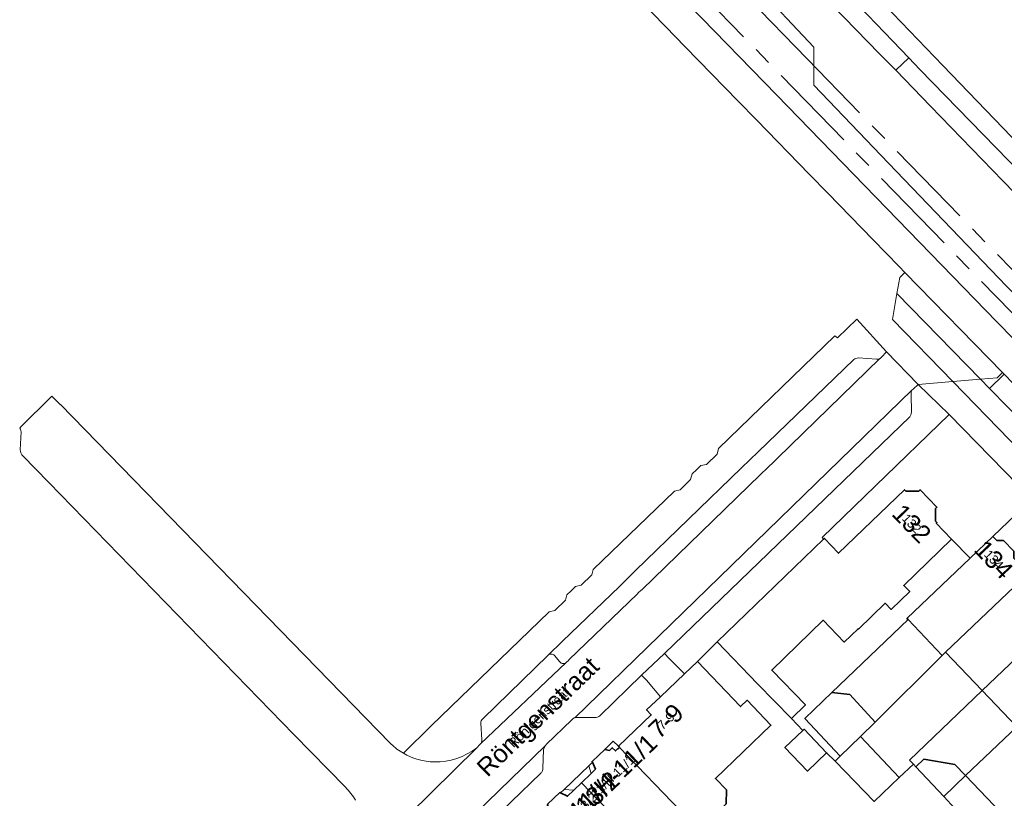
# Model space of a CAD drawing. Header units: metres. Extents: x 124322 to 125871, y 483990 to 485142.
# Tile 10 of 61: x 124336 to 124445, y 484560 to 484647. Entities that reach past the tile are written whole.
import ezdxf
from ezdxf.enums import TextEntityAlignment as Align

# ---------------------------------------------------------------- set-up
doc = ezdxf.new("R2010")
doc.units = ezdxf.units.M
doc.linetypes.add('AM-AS', pattern=[16, 10, -2, 2, -2])
for name, color, linetype, lineweight in [('B-RO-AM-AS_SPOOR_TRAM-G', 10, 'AM-AS', 18), ('B-RO-OG-BEBOUWING-GV', 7, 'Continuous', 35), ('B-RO-OG-BEBOUWING-T18', 7, 'Continuous', 18), ('B-RO-OG-BEBOUWING-T18 @ 0.5', 7, 'Continuous', 18), ('B-RO-OG-BEBOUWING-T18 @ 1', 7, 'Continuous', 18), ('B-RO-OG-TERREIN_ERF-GV', 7, 'Continuous', 0), ('B-RO-OG-TOPOGRAFIE-T18', 7, 'Continuous', 18), ('B-RO-OG-TOPOGRAFIE-T18 @ 0.5', 7, 'Continuous', 18), ('B-RO-OG-TOPOGRAFIE-T18 @ 1', 7, 'Continuous', 18), ('B-RO-VH-VERHARDING_GESLOTEN-GV', 252, 'Continuous', 18), ('B-RO-VH-VERHARDING_OPEN-GV', 7, 'Continuous', 9)]:
    doc.layers.add(name, color=color, linetype=linetype, lineweight=lineweight)
doc.styles.add('IBstijl', font='arial.ttf', dxfattribs={"height": 2})

# ---------------------------------------------------------------- blocks, each defined once
blk = doc.blocks.new('*U144')
at = {"layer": 'B-RO-OG-TOPOGRAFIE-T18 @ 0.5', "style": 'IBstijl'}
blk.add_text('Röntgenstraat', height=1, rotation=44.1, dxfattribs=at).set_placement((124393.488, 484569.32), align=Align.MIDDLE)
at = {"layer": 'B-RO-OG-TOPOGRAFIE-T18 @ 1', "style": 'IBstijl'}
blk.add_text('Röntgenstraat', height=2, rotation=44.1, dxfattribs=at).set_placement((124393.488, 484569.32), align=Align.MIDDLE)
blk = doc.blocks.new('*U203')
at = {"layer": 'B-RO-OG-BEBOUWING-T18 @ 0.5', "style": 'IBstijl'}
blk.add_text('134', height=1, rotation=-46.4, dxfattribs=at).set_placement((124444.013, 484587.012), align=Align.MIDDLE)
at = {"layer": 'B-RO-OG-BEBOUWING-T18 @ 1', "style": 'IBstijl'}
blk.add_text('134', height=2, rotation=-46.4, dxfattribs=at).set_placement((124444.013, 484587.012), align=Align.MIDDLE)
blk = doc.blocks.new('*U270')
at = {"layer": 'B-RO-OG-BEBOUWING-T18 @ 0.5', "style": 'IBstijl'}
blk.add_text('7-9', height=1, rotation=43.8, dxfattribs=at).set_placement((124407.533, 484569.053), align=Align.MIDDLE)
at = {"layer": 'B-RO-OG-BEBOUWING-T18 @ 1', "style": 'IBstijl'}
blk.add_text('7-9', height=2, rotation=43.8, dxfattribs=at).set_placement((124407.533, 484569.053), align=Align.MIDDLE)
blk = doc.blocks.new('*U276')
at = {"layer": 'B-RO-OG-BEBOUWING-T18 @ 0.5', "style": 'IBstijl'}
blk.add_text('132', height=1, rotation=-46, dxfattribs=at).set_placement((124434.879, 484591.019), align=Align.MIDDLE)
at = {"layer": 'B-RO-OG-BEBOUWING-T18 @ 1', "style": 'IBstijl'}
blk.add_text('132', height=2, rotation=-46, dxfattribs=at).set_placement((124434.879, 484591.019), align=Align.MIDDLE)
blk = doc.blocks.new('*U357')
at = {"layer": 'B-RO-OG-BEBOUWING-T18 @ 0.5', "style": 'IBstijl'}
blk.add_text('13/H-13/2', height=1, rotation=43.8, dxfattribs=at).set_placement((124397.407, 484558.7), align=Align.MIDDLE)
at = {"layer": 'B-RO-OG-BEBOUWING-T18 @ 1', "style": 'IBstijl'}
blk.add_text('13/H-13/2', height=2, rotation=43.8, dxfattribs=at).set_placement((124397.407, 484558.7), align=Align.MIDDLE)
blk = doc.blocks.new('*U393')
at = {"layer": 'B-RO-OG-BEBOUWING-T18 @ 0.5', "style": 'IBstijl'}
blk.add_text('11/H-11/1', height=1, rotation=43.8, dxfattribs=at).set_placement((124401.595, 484562.876), align=Align.MIDDLE)
at = {"layer": 'B-RO-OG-BEBOUWING-T18 @ 1', "style": 'IBstijl'}
blk.add_text('11/H-11/1', height=2, rotation=43.8, dxfattribs=at).set_placement((124401.595, 484562.876), align=Align.MIDDLE)

msp = doc.modelspace()

# ---------------------------------------------------------------- linework, layer by layer
at = {"layer": 'B-RO-AM-AS_SPOOR_TRAM-G'}
for points in [[(124451.376, 484613.769), (124423.234, 484642.727), (124400.237, 484666.409)], [(124398.037, 484663.824), (124449.082, 484611.321)]]:
    msp.add_lwpolyline(points, dxfattribs=at)
at = {"layer": 'B-RO-OG-BEBOUWING-GV'}
for points in [[(124439.309, 484589.279), (124437.594, 484591.058), (124437.667, 484591.128), (124437.521, 484591.279), (124437.53, 484592.696), (124437.679, 484592.84), (124435.804, 484594.785), (124435.654, 484594.64), (124434.212, 484594.636), (124434.066, 484594.787), (124426.741, 484587.719), (124425.151, 484589.366), (124425.063, 484589.281), (124413.22, 484577.854), (124417.716, 484573.197), (124421.482, 484569.328), (124423.049, 484570.869), (124419.298, 484574.724), (124425.034, 484580.258), (124427.368, 484577.841), (124428.899, 484579.318), (124428.935, 484579.27), (124431.92, 484582.151), (124432.58, 484581.467), (124434.645, 484583.46), (124433.985, 484584.143)], [(124447.843, 484585.477), (124446.212, 484587.183), (124446.229, 484587.931), (124445.089, 484589.125), (124444.342, 484589.144), (124443.91, 484589.59), (124441.36, 484587.156), (124434.34, 484580.455), (124434.459, 484580.33), (124438.271, 484576.342), (124438.645, 484576.699)], [(124451.917, 484581.208), (124450.092, 484583.118), (124450.109, 484583.866), (124448.969, 484585.06), (124448.222, 484585.079), (124447.843, 484585.477), (124438.645, 484576.699), (124442.719, 484572.43)], [(124456.084, 484576.834), (124454.166, 484578.849), (124454.183, 484579.597), (124453.043, 484580.791), (124452.296, 484580.81), (124451.917, 484581.208), (124442.719, 484572.43), (124446.551, 484568.416), (124446.89, 484568.06), (124447.766, 484568.896)], [(124411.03, 484575.673), (124409.588, 484574.299), (124406.92, 484571.756), (124405.37, 484570.279), (124405.898, 484569.734), (124402.237, 484566.245), (124402.375, 484566.099), (124409.235, 484558.99), (124410.425, 484557.734), (124410.901, 484557.724), (124411.984, 484557.7), (124414.217, 484559.828), (124414.254, 484561.383), (124413.027, 484562.671), (124419.217, 484568.571), (124416.554, 484571.365), (124415.81, 484570.656)], [(124430.813, 484568.941), (124427.989, 484571.994), (124425.993, 484572.217), (124422.991, 484569.322), (124426.898, 484565.131), (124429.16, 484567.332)], [(124422.763, 484568.013), (124420.771, 484566.102), (124423.28, 484563.486), (124425.401, 484565.521), (124422.892, 484568.137)], [(124429.16, 484567.332), (124426.898, 484565.131), (124426.341, 484564.589), (124430.709, 484560.1), (124433.486, 484562.766)], [(124402.375, 484566.099), (124402.209, 484565.939), (124402.174, 484565.975), (124401.915, 484565.725), (124401.568, 484566.085), (124401.244, 484565.773), (124400.723, 484565.897), (124399.313, 484564.562), (124399.351, 484564.474), (124399.693, 484563.679), (124399.204, 484563.207), (124398.138, 484562.179), (124406.213, 484553.81), (124407.948, 484555.484), (124406.817, 484556.657), (124409.235, 484558.99)], [(124440.85, 484562.976), (124439.678, 484564.199), (124436.207, 484564.796), (124435.336, 484563.945), (124438.428, 484560.665)], [(124398.138, 484562.179), (124397.29, 484561.361), (124396.584, 484560.68), (124395.808, 484561.056), (124395.722, 484561.098), (124394.369, 484559.793), (124394.38, 484559.679), (124394.428, 484559.198), (124394.069, 484558.879), (124393.889, 484559.067), (124393.817, 484558.997), (124400.691, 484551.872), (124400.553, 484551.738), (124401.115, 484551.155), (124401.254, 484551.289), (124403.348, 484553.309), (124404.479, 484552.137), (124406.213, 484553.81)]]:
    msp.add_lwpolyline(points, close=True, dxfattribs=at)
at = {"layer": 'B-RO-OG-TERREIN_ERF-GV'}
for points in [[(124439.039, 484603.162), (124430.854, 484595.231), (124424.899, 484589.45), (124425.063, 484589.281), (124425.151, 484589.366), (124426.741, 484587.719), (124434.066, 484594.787), (124434.212, 484594.636), (124435.654, 484594.64), (124435.804, 484594.785), (124437.679, 484592.84), (124437.53, 484592.696), (124437.521, 484591.279), (124437.667, 484591.128), (124437.594, 484591.058), (124439.309, 484589.279), (124441.36, 484587.156), (124443.91, 484589.59), (124448.233, 484593.716)], [(124452.203, 484589.638), (124448.233, 484593.716), (124443.91, 484589.59), (124444.342, 484589.144), (124445.089, 484589.125), (124446.229, 484587.931), (124446.212, 484587.183), (124447.843, 484585.477)], [(124434.459, 484580.33), (124434.34, 484580.455), (124441.36, 484587.156), (124439.309, 484589.279), (124433.985, 484584.143), (124434.645, 484583.46), (124432.58, 484581.467), (124431.92, 484582.151), (124428.935, 484579.27), (124428.899, 484579.318), (124427.368, 484577.841), (124425.034, 484580.258), (124419.298, 484574.724), (124423.049, 484570.869), (124421.482, 484569.328), (124422.763, 484568.013), (124422.892, 484568.137), (124425.401, 484565.521), (124426.341, 484564.589), (124426.898, 484565.131), (124422.991, 484569.322), (124425.993, 484572.217)], [(124438.271, 484576.342), (124434.459, 484580.33), (124425.993, 484572.217), (124427.989, 484571.994), (124430.813, 484568.941)], [(124442.719, 484572.43), (124438.645, 484576.699), (124438.271, 484576.342), (124430.813, 484568.941), (124429.16, 484567.332), (124433.486, 484562.766), (124435.055, 484564.244), (124434.622, 484564.703)], [(124446.551, 484568.416), (124442.719, 484572.43), (124434.622, 484564.703), (124435.055, 484564.244), (124435.336, 484563.945), (124436.207, 484564.796), (124439.678, 484564.199), (124440.85, 484562.976)], [(124452.199, 484564.252), (124447.766, 484568.896), (124446.89, 484568.06), (124446.551, 484568.416), (124440.85, 484562.976), (124445.632, 484557.984)], [(124400.723, 484565.897), (124401.244, 484565.773), (124401.568, 484566.085), (124401.915, 484565.725), (124402.174, 484565.975), (124402.209, 484565.939), (124402.375, 484566.099), (124402.237, 484566.245), (124401.679, 484566.819)], [(124399.204, 484563.207), (124398.936, 484564.074), (124396.216, 484561.45), (124397.29, 484561.361), (124398.138, 484562.179)], [(124399.351, 484564.474), (124398.936, 484564.074), (124399.204, 484563.207), (124399.693, 484563.679)], [(124440.85, 484562.976), (124438.428, 484560.665), (124439.684, 484559.333), (124437.598, 484557.323), (124441.467, 484553.327), (124443.127, 484554.934), (124443.544, 484554.503), (124446.357, 484557.227), (124445.632, 484557.984)], [(124397.29, 484561.361), (124396.216, 484561.45), (124395.808, 484561.056), (124396.584, 484560.68)]]:
    msp.add_lwpolyline(points, close=True, dxfattribs=at)
msp.add_lwpolyline([(124439.684, 484559.333), (124438.428, 484560.665), (124435.336, 484563.945), (124435.055, 484564.244), (124433.486, 484562.766), (124430.709, 484560.1), (124426.341, 484564.589), (124425.401, 484565.521), (124423.28, 484563.486), (124420.771, 484566.102), (124422.763, 484568.013), (124421.482, 484569.328), (124417.716, 484573.197), (124413.22, 484577.854), (124411.03, 484575.673), (124415.81, 484570.656), (124416.554, 484571.365), (124419.217, 484568.571), (124413.027, 484562.671), (124414.254, 484561.383), (124414.217, 484559.828)], dxfattribs=at)
at = {"layer": 'B-RO-VH-VERHARDING_GESLOTEN-GV'}
for points in [[(124426.294, 484651.484), (124432.756, 484644.693), (124434.544, 484642.814), (124435.776, 484641.519), (124448.449, 484628.533), (124457.328, 484619.388), (124460.86, 484615.751), (124467.59, 484608.821), (124470.09, 484606.246), (124474.933, 484601.258), (124478.06, 484598.038), (124483.319, 484592.622), (124488.696, 484587.085), (124495.806, 484579.763), (124497.306, 484581.213), (124449.542, 484630.367), (124448.913, 484631.017), (124446.943, 484633.052), (124438.328, 484641.961), (124405.886, 484675.746)], [(124433.107, 484641.44), (124431.303, 484643.293), (124424.764, 484650.008), (124422.946, 484651.875), (124416.804, 484658.182), (124410.723, 484664.447), (124408.312, 484666.93), (124402.72, 484672.691), (124400.381, 484670.434), (124403.767, 484666.971)], [(124401.574, 484652.385), (124407.474, 484646.324), (124409.672, 484644.066), (124415.575, 484638.003), (124417.606, 484635.916), (124423.5, 484629.862), (124425.526, 484627.781), (124430.571, 484622.599), (124433.479, 484619.612), (124434.119, 484618.955), (124444.967, 484607.806), (124445.141, 484607.62), (124447.167, 484605.547)], [(124408.748, 484650.136), (124419.858, 484638.676), (124429.636, 484628.617), (124444.321, 484613.477), (124455.501, 484602.087), (124467.066, 484590.522), (124479.437, 484579.061), (124487.202, 484571.447), (124489.689, 484573.851), (124481.665, 484581.361), (124466.35, 484596.256), (124455.485, 484607.191), (124445.427, 484617.424), (124432.284, 484631.128), (124423.978, 484639.784), (124423.978, 484644.025), (124417.354, 484651.104)], [(124417.354, 484651.104), (124423.978, 484644.025), (124423.978, 484639.784), (124432.284, 484631.128), (124445.427, 484617.424), (124455.485, 484607.191), (124466.35, 484596.256), (124481.665, 484581.361), (124489.689, 484573.851), (124494.544, 484578.543), (124488.146, 484584.815), (124487.278, 484585.707), (124481.892, 484591.242), (124476.626, 484596.653), (124473.495, 484599.871), (124468.645, 484604.854), (124466.153, 484607.415), (124464.395, 484609.222), (124459.411, 484614.35), (124455.887, 484617.975), (124445.022, 484629.154), (124436.966, 484637.45), (124433.107, 484641.44)], [(124455.501, 484602.087), (124444.321, 484613.477), (124429.636, 484628.617), (124419.858, 484638.676), (124408.748, 484650.136)]]:
    msp.add_lwpolyline(points, dxfattribs=at)
for points in [[(124433.231, 484616.613), (124432.716, 484613.723), (124439.429, 484606.817), (124442.523, 484607.079)], [(124459.205, 484589.94), (124455.338, 484593.92), (124453.942, 484595.351), (124451.657, 484597.693), (124445.554, 484603.95), (124443.518, 484606.058), (124442.523, 484607.079), (124439.429, 484606.817), (124475.906, 484569.299), (124476.875, 484568.046), (124477.539, 484570.627), (124477.612, 484570.948), (124477.454, 484571.159), (124475.783, 484572.878), (124473.546, 484575.181), (124468.921, 484579.94), (124467.055, 484581.861), (124461.591, 484587.485)]]:
    msp.add_lwpolyline(points, close=True, dxfattribs=at)
at = {"layer": 'B-RO-VH-VERHARDING_OPEN-GV'}
for points in [[(124434.544, 484642.814), (124433.107, 484641.44), (124436.966, 484637.45), (124445.022, 484629.154), (124455.887, 484617.975), (124457.328, 484619.388), (124448.449, 484628.533), (124435.776, 484641.519)], [(124434.119, 484618.955), (124433.548, 484618.391), (124433.231, 484616.613), (124442.523, 484607.079), (124444.38, 484607.236), (124444.967, 484607.806)], [(124445.141, 484607.62), (124444.967, 484607.806), (124444.38, 484607.236), (124442.523, 484607.079), (124443.518, 484606.058)], [(124439.429, 484606.817), (124435.597, 484606.493), (124439.039, 484603.162), (124448.233, 484593.716), (124452.203, 484589.638), (124456.319, 484585.41), (124460.533, 484581.081), (124465.011, 484576.479), (124469.556, 484571.81), (124474.179, 484567.061), (124476.136, 484565.181), (124476.875, 484568.046), (124475.906, 484569.299)], [(124409.588, 484574.299), (124407.907, 484575.997), (124407.364, 484576.552), (124404.826, 484574.153), (124405.362, 484573.603), (124406.92, 484571.756)]]:
    msp.add_lwpolyline(points, close=True, dxfattribs=at)
for points in [[(124431.518, 484609.538), (124432.075, 484610.129), (124428.768, 484613.743), (124426.631, 484611.662), (124426.332, 484611.912), (124413.38, 484599.365), (124413.22, 484598.753), (124412.032, 484597.607), (124411.422, 484597.477), (124410.932, 484597.005), (124410.443, 484596.533), (124410.276, 484595.914), (124409.096, 484594.775), (124408.478, 484594.638), (124399.444, 484585.911), (124399.292, 484585.32), (124398.098, 484584.168), (124397.472, 484584.009), (124396.997, 484583.551), (124396.522, 484583.093), (124396.363, 484582.48), (124395.189, 484581.349), (124394.543, 484581.184), (124381.42, 484568.499), (124378.324, 484565.461)], [(124397.337, 484569.398), (124397.372, 484569.41), (124397.407, 484569.42), (124434.936, 484605.896), (124435.023, 484605.98), (124435.597, 484606.493), (124432.075, 484610.129), (124431.518, 484609.538)], [(124431.307, 484609.364), (124418.478, 484596.896), (124418.395, 484596.816), (124418.036, 484596.479), (124404.838, 484583.663), (124404.777, 484583.604), (124404.441, 484583.298), (124404.352, 484583.213), (124396.744, 484575.843), (124396.719, 484575.815), (124396.433, 484575.547), (124386.91, 484566.502)], [(124415.949, 484597.201), (124417.806, 484598.98), (124428.428, 484609.286)], [(124428.965, 484609.438), (124430.948, 484609.323)], [(124431.262, 484609.345), (124431.307, 484609.364)], [(124434.936, 484605.896), (124397.407, 484569.42)], [(124439.039, 484603.162), (124435.597, 484606.493), (124435.023, 484605.98), (124434.936, 484605.896)], [(124340.177, 484604.246), (124340.135, 484604.277), (124340.095, 484604.311), (124339.235, 484605.174), (124335.644, 484601.655), (124335.681, 484601.618)], [(124434.829, 484603.415), (124434.81, 484605.389)], [(124434.81, 484605.389), (124434.829, 484603.415)], [(124376.949, 484566.494), (124376.921, 484566.52), (124376.866, 484566.579), (124340.177, 484604.246)], [(124400.163, 484569.63), (124404.826, 484574.153), (124407.364, 484576.552), (124434.647, 484602.887)], [(124434.647, 484602.887), (124407.364, 484576.552), (124407.907, 484575.997), (124409.588, 484574.299), (124411.03, 484575.673), (124413.22, 484577.854), (124425.063, 484589.281), (124424.899, 484589.45), (124430.854, 484595.231), (124439.039, 484603.162)], [(124335.804, 484601.232), (124335.689, 484599.209)], [(124335.941, 484598.585), (124338.876, 484595.597), (124366.134, 484567.566), (124371.884, 484561.681)], [(124387.154, 484569.304), (124394.413, 484576.377), (124396.033, 484577.946), (124402.374, 484584.006), (124404.145, 484585.813), (124415.949, 484597.201)], [(124394.413, 484576.377), (124387.154, 484569.304)], [(124395.724, 484575.645), (124395.151, 484576.334)], [(124386.91, 484566.502), (124396.433, 484575.547)], [(124381.259, 484547.02), (124385.376, 484550.992), (124389.492, 484554.964), (124393.747, 484559.068), (124394.38, 484559.679), (124394.369, 484559.793), (124395.722, 484561.098), (124395.808, 484561.056), (124396.216, 484561.45), (124398.936, 484564.074), (124399.351, 484564.474), (124399.313, 484564.562), (124400.723, 484565.897), (124401.679, 484566.819), (124402.237, 484566.245), (124405.898, 484569.734), (124405.37, 484570.279), (124406.92, 484571.756), (124405.362, 484573.603), (124404.826, 484574.153), (124400.163, 484569.63)], [(124397.407, 484569.42), (124397.372, 484569.41), (124397.337, 484569.398)], [(124397.622, 484569.437), (124399.605, 484569.424)], [(124399.605, 484569.424), (124397.622, 484569.437)], [(124386.926, 484568.81), (124387.045, 484566.957)], [(124387.045, 484566.957), (124386.926, 484568.81)], [(124397.075, 484569.201), (124394.209, 484566.432), (124394.159, 484566.368), (124394.112, 484566.302)], [(124394.112, 484566.302), (124394.159, 484566.368), (124394.209, 484566.432), (124397.075, 484569.201)], [(124386.841, 484566.432), (124386.479, 484566.074), (124371.406, 484551.202), (124370.459, 484550.209), (124366.793, 484546.715), (124366.76, 484546.688), (124366.725, 484546.664), (124344.09, 484525.041), (124344.067, 484525.014), (124342.962, 484523.919), (124346.52, 484520.36), (124346.146, 484519.988)], [(124394.112, 484566.302), (124346.629, 484520.206), (124346.658, 484520.207), (124346.688, 484520.207), (124348.582, 484520.107)], [(124346.629, 484520.206), (124394.112, 484566.302)], [(124371.406, 484551.202), (124386.479, 484566.074)], [(124386.479, 484566.074), (124386.841, 484566.432)], [(124393.924, 484565.878), (124393.83, 484563.78)], [(124393.83, 484563.78), (124393.924, 484565.878)], [(124393.612, 484563.247), (124373.821, 484544.108), (124349.112, 484520.302)], [(124349.112, 484520.302), (124373.821, 484544.108), (124393.612, 484563.247)]]:
    msp.add_lwpolyline(points, dxfattribs=at)
for points in [[(124428.428, 484609.286, -0.0758347), (124428.655, 484609.399)], [(124428.655, 484609.399, -0.0873381), (124428.965, 484609.438)], [(124430.948, 484609.323, 0.1462274), (124431.262, 484609.345)], [(124431.423, 484609.437, -0.0587707), (124431.307, 484609.364)], [(124431.307, 484609.364, 0.0587707), (124431.423, 484609.437)], [(124431.518, 484609.538, -0.0509728), (124431.423, 484609.437)], [(124431.423, 484609.437, 0.0509728), (124431.518, 484609.538)], [(124434.81, 484605.389, -0.1559512), (124434.847, 484605.754)], [(124434.847, 484605.754, 0.1559512), (124434.81, 484605.389)], [(124434.847, 484605.754, -0.0645186), (124434.936, 484605.896)], [(124434.936, 484605.896, 0.0645186), (124434.847, 484605.754)], [(124434.802, 484603.183, 0.0732865), (124434.829, 484603.415)], [(124434.829, 484603.415, -0.0732865), (124434.802, 484603.183)], [(124434.647, 484602.887, 0.1044061), (124434.802, 484603.183)], [(124434.802, 484603.183, -0.1044061), (124434.647, 484602.887)], [(124335.681, 484601.618, -0.048013), (124335.742, 484601.513)], [(124335.742, 484601.513, -0.1070469), (124335.804, 484601.232)], [(124335.689, 484599.209, 0.058721), (124335.767, 484598.905)], [(124335.767, 484598.905, 0.0687992), (124335.941, 484598.585)], [(124394.788, 484576.5, 0.189106), (124394.413, 484576.377)], [(124395.151, 484576.334, 0.1872274), (124394.788, 484576.5)], [(124396.094, 484575.445, -0.2170723), (124395.724, 484575.645)], [(124396.433, 484575.547, -0.1777629), (124396.094, 484575.445)], [(124397.337, 484569.398, 0.1330071), (124397.075, 484569.201)], [(124397.075, 484569.201, -0.1330071), (124397.337, 484569.398)], [(124397.407, 484569.42, -0.0560605), (124397.514, 484569.438)], [(124397.514, 484569.438, 0.0560605), (124397.407, 484569.42)], [(124397.514, 484569.438, -0.0462923), (124397.622, 484569.437)], [(124397.622, 484569.437, 0.0462923), (124397.514, 484569.438)], [(124399.605, 484569.424, 0.1070795), (124399.922, 484569.474)], [(124399.922, 484569.474, -0.1070795), (124399.605, 484569.424)], [(124399.922, 484569.474, 0.0985721), (124400.163, 484569.63)], [(124400.163, 484569.63, -0.0985721), (124399.922, 484569.474)], [(124386.981, 484569.072, 0.1033084), (124386.926, 484568.81)], [(124386.926, 484568.81, -0.1033084), (124386.981, 484569.072)], [(124387.154, 484569.304, 0.1161033), (124386.981, 484569.072)], [(124386.981, 484569.072, -0.1161033), (124387.154, 484569.304)], [(124377.606, 484565.936, -0.0304517), (124376.949, 484566.494)], [(124386.479, 484566.074, -0.170333), (124381.77, 484564.495)], [(124381.77, 484564.495, 0.170333), (124386.479, 484566.074)], [(124386.91, 484566.502, -0.0503082), (124386.841, 484566.432)], [(124386.841, 484566.432, 0.0503082), (124386.91, 484566.502)], [(124387.003, 484566.654, -0.0835262), (124386.91, 484566.502)], [(124386.91, 484566.502, 0.0835262), (124387.003, 484566.654)], [(124387.045, 484566.813, -0.0716822), (124387.003, 484566.654)], [(124387.003, 484566.654, 0.0716822), (124387.045, 484566.813)], [(124387.045, 484566.957, -0.0555556), (124387.045, 484566.813)], [(124387.045, 484566.813, 0.0555556), (124387.045, 484566.957)], [(124394.046, 484566.191, 0.0574907), (124393.924, 484565.878)], [(124393.924, 484565.878, -0.0574907), (124394.046, 484566.191)], [(124394.112, 484566.302, 0.0172693), (124394.046, 484566.191)], [(124394.046, 484566.191, -0.0172693), (124394.112, 484566.302)], [(124378.324, 484565.461, -0.0312542), (124377.606, 484565.936)], [(124381.77, 484564.495, -0.1265068), (124378.324, 484565.461)], [(124378.324, 484565.461, 0.1265068), (124381.77, 484564.495)], [(124393.787, 484563.53, -0.1092726), (124393.612, 484563.247)], [(124393.612, 484563.247, 0.1092726), (124393.787, 484563.53)], [(124393.83, 484563.78, -0.0842595), (124393.787, 484563.53)], [(124393.787, 484563.53, 0.0842595), (124393.83, 484563.78)], [(124371.884, 484561.681, -0.0356306), (124372.492, 484560.999)], [(124372.492, 484560.999, -0.0355191), (124372.999, 484560.239)]]:
    msp.add_lwpolyline(points, format="xyb", dxfattribs=at)

# ---------------------------------------------------------------- block references
at = {"layer": 'B-RO-OG-BEBOUWING-T18'}
for name in ['*U276', '*U203', '*U270', '*U393', '*U357']:
    msp.add_blockref(name, (0, 0), dxfattribs=at)
at = {"layer": 'B-RO-OG-TOPOGRAFIE-T18'}
msp.add_blockref('*U144', (0, 0), dxfattribs=at)

doc.saveas('drawing.dxf')
